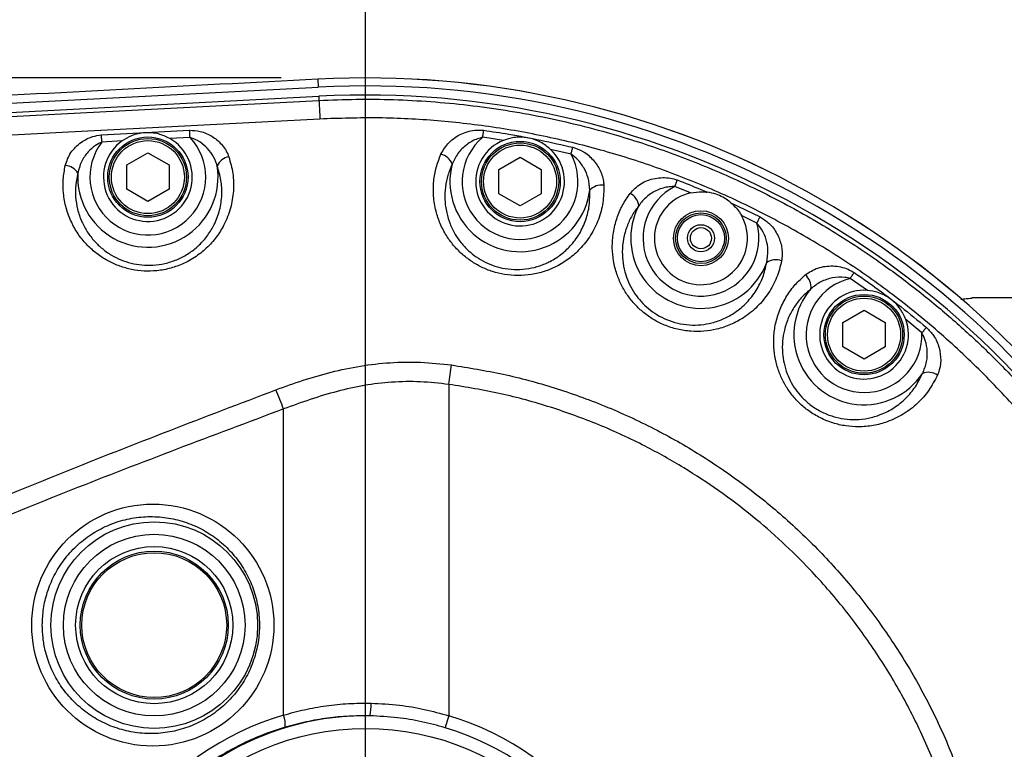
# Model space of a CAD drawing. Extents: x 0 to 8410, y 0 to 5940.
# Tile 156 of 161: x 6075 to 6308, y 4480 to 4653. Entities that reach past the tile are written whole.
import ezdxf

# ---------------------------------------------------------------- set-up
doc = ezdxf.new("R2010")
doc.units = 0
doc.header["$LTSCALE"] = 10
doc.layers.get('0').update_dxf_attribs({"linetype": 'CONTINUOUS'})
doc.styles.add('SLDTEXTSTYLE0', font='TXT', dxfattribs={"width": 0.605})
doc.dimstyles.new('SLDDIMSTYLE1', dxfattribs={"dimtxt": 50, "dimasz": 50, "dimexe": 0, "dimexo": 0.0625, "dimgap": 12.5, "dimtad": 1, "dimdec": 1, "dimrnd": 1e-09, "dimzin": 12, "dimtxsty": 'SLDTEXTSTYLE0', "dimsah": 1, "dimcen": 0.09, "dimazin": 3, "dimtfac": 1, "dimtofl": 0, "dimtmove": 0, "dimatfit": 3, "dimtolj": 1, "dimtzin": 12})
doc.dimstyles.new('SLDDIMSTYLE2', dxfattribs={"dimtxt": 50, "dimasz": 50, "dimexe": 0, "dimexo": 0.0625, "dimgap": 12.5, "dimtad": 1, "dimdec": 0, "dimrnd": 1e-09, "dimzin": 12, "dimtxsty": 'SLDTEXTSTYLE0', "dimsah": 1, "dimcen": 0.09, "dimazin": 3, "dimtfac": 1, "dimtofl": 0, "dimtmove": 0, "dimatfit": 3, "dimtolj": 1, "dimtzin": 12})
doc.dimstyles.new('SLDDIMSTYLE3', dxfattribs={"dimtxt": 50, "dimasz": 50, "dimexe": 0, "dimexo": 0.0625, "dimgap": 12.5, "dimtad": 1, "dimdec": 1, "dimrnd": 1e-09, "dimzin": 12, "dimtxsty": 'SLDTEXTSTYLE0', "dimsah": 1, "dimcen": 0.09, "dimazin": 3, "dimtfac": 1, "dimtmove": 0, "dimatfit": 3, "dimtolj": 1, "dimtzin": 12})

# ---------------------------------------------------------------- blocks, each defined once
blk = doc.blocks.new('_D_3')
at = {"color": 7, "linetype": 'CONTINUOUS'}
for p, q in [((5824.02, 5118.99), (8056.37, 5118.99)), ((8041.37, 1025.8), (8041.37, 5118.99)), ((6281.63, 1025.8), (8056.37, 1025.8))]:
    blk.add_line(p, q, dxfattribs=at)
for points in [[(8041.37, 5118.99), (8033.87, 5068.99), (8048.87, 5068.99)], [(8041.37, 1025.8), (8048.87, 1075.8), (8033.87, 1075.8)]]:
    blk.add_solid(points, dxfattribs=at)
at = {"color": 7, "linetype": 'CONTINUOUS', "insert": (7976.91, 2996), "char_height": 50, "attachment_point": 1, "rotation": 90, "style": 'SLDTEXTSTYLE0'}
blk.add_mtext('4093', dxfattribs=at)
blk = doc.blocks.new('_D_9')
at = {"color": 7, "linetype": 'CONTINUOUS'}
for p, q in [((6136.63, 4639.08), (2746.63, 4639.08)), ((2761.63, 4639.08), (2761.63, 1533.02)), ((3861.91, 1533.02), (2746.63, 1533.02))]:
    blk.add_line(p, q, dxfattribs=at)
for points in [[(2761.63, 4639.08), (2754.13, 4589.08), (2769.13, 4589.08)], [(2761.63, 1533.02), (2769.13, 1583.02), (2754.13, 1583.02)]]:
    blk.add_solid(points, dxfattribs=at)
at = {"color": 7, "linetype": 'CONTINUOUS', "insert": (2697.18, 3009.66), "char_height": 50, "attachment_point": 1, "rotation": 90, "style": 'SLDTEXTSTYLE0'}
blk.add_mtext('3106', dxfattribs=at)
blk = doc.blocks.new('_D_10')
at = {"color": 7, "linetype": 'CONTINUOUS'}
for p, q in [((4681.63, 4133.02), (4681.63, 5288.89)), ((6156.63, 4443.02), (6156.63, 5288.89)), ((4681.63, 5273.89), (6156.63, 5273.89))]:
    blk.add_line(p, q, dxfattribs=at)
for points in [[(4681.63, 5273.89), (4731.63, 5266.39), (4731.63, 5281.39)], [(6156.63, 5273.89), (6106.63, 5281.39), (6106.63, 5266.39)]]:
    blk.add_solid(points, dxfattribs=at)
at = {"color": 7, "linetype": 'CONTINUOUS', "insert": (5342.75, 5338.34), "char_height": 50, "attachment_point": 1, "style": 'SLDTEXTSTYLE0'}
blk.add_mtext('1475', dxfattribs=at)
blk = doc.blocks.new('_D_11')
at = {"color": 7, "linetype": 'CONTINUOUS'}
for p, q in [((6156.63, 4443.02), (6156.63, 5288.89)), ((6466.63, 4599.52), (6466.63, 5288.89)), ((6156.63, 5273.89), (6466.63, 5273.89))]:
    blk.add_line(p, q, dxfattribs=at)
for points in [[(6156.63, 5273.89), (6206.63, 5266.39), (6206.63, 5281.39)], [(6466.63, 5273.89), (6416.63, 5281.39), (6416.63, 5266.39)]]:
    blk.add_solid(points, dxfattribs=at)
at = {"color": 7, "linetype": 'CONTINUOUS', "insert": (6254.34, 5338.34), "char_height": 50, "attachment_point": 1, "style": 'SLDTEXTSTYLE0'}
blk.add_mtext('310', dxfattribs=at)
blk = doc.blocks.new('_D_15')
at = {"color": 7, "linetype": 'CONTINUOUS'}
for p, q in [((6590.72, 4463.02), (6590.72, 4563.02)), ((6076.63, 4463.02), (6605.72, 4463.02)), ((6590.72, 4383.02), (6590.72, 4463.02)), ((6076.63, 4383.02), (6605.72, 4383.02)), ((6590.72, 4383.02), (6590.72, 4283.02))]:
    blk.add_line(p, q, dxfattribs=at)
for points in [[(6590.72, 4463.02), (6598.22, 4513.02), (6583.22, 4513.02)], [(6590.72, 4383.02), (6583.22, 4333.02), (6598.22, 4333.02)]]:
    blk.add_solid(points, dxfattribs=at)
at = {"color": 7, "linetype": 'CONTINUOUS', "insert": (6526.27, 4384.83), "char_height": 50, "attachment_point": 1, "rotation": 90, "style": 'SLDTEXTSTYLE0'}
blk.add_mtext('80', dxfattribs=at)

msp = doc.modelspace()

# ---------------------------------------------------------------- linework, layer by layer
at = {"color": 8, "linetype": 'CONTINUOUS'}
for p, q in [((6145.326318, 4638.787319), (6145.425024, 4636.902859)), ((6145.538869, 4634.731104), (6145.589771, 4633.760025)), ((6099.046769, 4624.177028), (6094.239058, 4623.924305)), ((6115.098657, 4625.020792), (6110.289874, 4624.768783)), ((6189.240756, 4624.30339), (6184.337082, 4625.03462)), ((6205.236854, 4621.057083), (6200.40554, 4622.180034)), ((6233.516874, 4611.891081), (6229.753198, 4613.380482)), ((6243.038358, 4609.572698), (6249.9339, 4606.217195)), ((6249.173822, 4604.727318), (6245.548906, 4606.531193)), ((6275.328102, 4588.814785), (6271.267595, 4591.648628)), ((6288.221778, 4578.783562), (6284.399452, 4581.931164)), ((6176.309528, 4566.574623), (6176.309528, 4488.185217)), ((6137.200894, 4488.328506), (6137.200894, 4560.75864))]:
    msp.add_line(p, q, dxfattribs=at)
at = {"color": 7, "linetype": 'CONTINUOUS'}
for p, q in [((5929.734053, 4625.598957), (6145.425024, 4636.902859)), ((5929.872574, 4623.428633), (6145.538869, 4634.731104)), ((6100.134077, 4618.508388), (6105.134072, 4621.395161)), ((6105.134072, 4621.395161), (6110.134067, 4618.508388)), ((6100.134077, 4612.735082), (6100.134077, 4618.508388)), ((6110.134067, 4618.508388), (6110.134067, 4612.735082)), ((6188.173356, 4617.454578), (6193.173351, 4620.34135)), ((6193.173351, 4620.34135), (6198.173465, 4617.454578)), ((6188.173356, 4611.681034), (6188.173356, 4617.454578)), ((6198.173465, 4617.454578), (6198.173465, 4611.681034)), ((6105.134072, 4609.84831), (6100.134077, 4612.735082)), ((6110.134067, 4612.735082), (6105.134072, 4609.84831)), ((6193.173351, 4608.794262), (6188.173356, 4611.681034)), ((6198.173465, 4611.681034), (6193.173351, 4608.794262)), ((6325.633945, 4587.021639), (6300.104799, 4587.021639)), ((6269.530954, 4581.231882), (6274.53083, 4584.118654)), ((6274.53083, 4584.118654), (6279.530944, 4581.231882)), ((6269.530954, 4575.458338), (6269.530954, 4581.231882)), ((6279.530944, 4581.231882), (6279.530944, 4575.458338)), ((6274.53083, 4572.571565), (6269.530954, 4575.458338)), ((6279.530944, 4575.458338), (6274.53083, 4572.571565))]:
    msp.add_line(p, q, dxfattribs=at)
at = {"color": 8, "linetype": 'CONTINUOUS', "flags": 128}
for points in [[(5929.923358, 4622.458984), (6023.70769, 4627.373268), (6084.648671, 4630.566646), (6145.589771, 4633.760025)], [(6145.589771, 4633.760025), (6145.597281, 4633.649875), (6145.612063, 4633.403112), (6145.633759, 4633.022835), (6145.662131, 4632.514288), (6145.696702, 4631.884863), (6145.736994, 4631.143143), (6145.782652, 4630.299141), (6145.832719, 4629.364778)], [(6145.832719, 4629.364778), (6084.878387, 4626.159717), (6023.937764, 4622.953941), (5930.130543, 4618.020107)], [(6094.15132, 4625.591566), (6100.143017, 4625.906755), (6107.577028, 4626.298477), (6115.011038, 4626.688768)], [(6094.239058, 4623.924305), (6094.227376, 4624.14508), (6094.215812, 4624.364664), (6094.204487, 4624.581863), (6094.193163, 4624.795486), (6094.182195, 4625.004579), (6094.171586, 4625.207474), (6094.161214, 4625.403454), (6094.15132, 4625.591566)], [(6115.098657, 4625.020792), (6115.087094, 4625.241806), (6115.075531, 4625.461389), (6115.064087, 4625.678589), (6115.052881, 4625.89245), (6115.041914, 4626.101305), (6115.031185, 4626.304437), (6115.020933, 4626.500656), (6115.011038, 4626.688768)], [(6184.337082, 4625.03462), (6184.367122, 4625.253965), (6184.397044, 4625.472357), (6184.426608, 4625.688125), (6184.455576, 4625.900556), (6184.484067, 4626.107981), (6184.511723, 4626.309683), (6184.538307, 4626.504471), (6184.563937, 4626.691152)], [(6205.236854, 4621.057083), (6205.289664, 4621.272137), (6205.342116, 4621.486236), (6205.394091, 4621.697952), (6205.445113, 4621.906092), (6205.495061, 4622.109701), (6205.54358, 4622.30735), (6205.590429, 4622.498323), (6205.635371, 4622.681429)], [(6229.753198, 4613.380482), (6229.832592, 4613.58719), (6229.911747, 4613.792946), (6229.989829, 4613.996317), (6230.066719, 4614.196588), (6230.14194, 4614.392092), (6230.215015, 4614.582111), (6230.285468, 4614.765694), (6230.353179, 4614.941646)], [(6249.173822, 4604.727318), (6249.274554, 4604.924728), (6249.37469, 4605.121185), (6249.473753, 4605.315258), (6249.571147, 4605.506231), (6249.666395, 4605.692913), (6249.758901, 4605.874111), (6249.848189, 4606.049349), (6249.9339, 4606.217195)], [(6271.267595, 4591.648628), (6271.392049, 4591.831972), (6271.516027, 4592.014124), (6271.638574, 4592.194368), (6271.758976, 4592.371513), (6271.876993, 4592.544844), (6271.991434, 4592.713167), (6272.10206, 4592.875769), (6272.207918, 4593.031694)], [(6288.221778, 4578.783562), (6288.36483, 4578.952839), (6288.506927, 4579.121401), (6288.647356, 4579.287817), (6288.785638, 4579.451849), (6288.920822, 4579.611828), (6289.05219, 4579.767515), (6289.179029, 4579.917719), (6289.300623, 4580.061962)], [(6176.309528, 4566.574623), (6176.391425, 4567.171861), (6176.473083, 4567.767193), (6176.554026, 4568.358232), (6176.634254, 4568.942596), (6176.713171, 4569.518377), (6176.790657, 4570.083429), (6176.866474, 4570.635845), (6176.940145, 4571.173479)], [(6176.309528, 4488.185217), (6176.158132, 4487.684061), (6176.011505, 4487.198164), (6175.873937, 4486.742784), (6175.749721, 4486.331512), (6175.64279, 4485.977222), (6175.556244, 4485.690643), (6175.492825, 4485.480596), (6175.45444, 4485.353519)]]:
    msp.add_lwpolyline(points, dxfattribs=at)
at = {"color": 7, "linetype": 'CONTINUOUS'}
for centre, radius in [((6105.134054, 4615.621738), 9.5), ((6105.134054, 4615.621738), 9.135), ((6193.17341, 4614.567752), 9.5), ((6193.17341, 4614.567752), 9.135), ((6235.947699, 4601.163102), 6.5), ((6235.947699, 4601.163102), 6), ((6235.947699, 4601.163102), 5.571281), ((6235.947699, 4601.163102), 3.2), ((6235.947699, 4601.163102), 2.5), ((6274.530881, 4578.345072), 9.5), ((6274.530881, 4578.345072), 9.135), ((6106.634054, 4509.624278), 18.591911), ((6106.634054, 4509.624278), 17.5), ((6106.634054, 4509.624278), 17.13603)]:
    msp.add_circle(centre, radius, dxfattribs=at)
at = {"color": 8, "linetype": 'CONTINUOUS'}
for centre, radius in [((6105.134054, 4615.621738), 8.635), ((6193.17341, 4614.567752), 8.635), ((6274.530881, 4578.345072), 8.635), ((6106.634054, 4509.624278), 24.437124), ((6106.634054, 4509.624278), 21.482701), ((6156.634054, 4423.021738), 62.153106)]:
    msp.add_circle(centre, radius, dxfattribs=at)
at = {"color": 7, "linetype": 'CONTINUOUS'}
for centre, radius, start, end in [((5804.021524, 3538.989613), 1580, 55, 155), ((6156.634054, 4423.021738), 216.067681, 31.12397492, 93), ((6156.634054, 4423.021738), 214.174604, 267, 93), ((6156.634054, 4423.021738), 212, 267, 93), ((6105.134054, 4615.621738), 10.5, 125.43250846, 60.59150068), ((6193.17341, 4614.567752), 10.5, 111.99613312, 46.46646628), ((6235.947699, 4601.163102), 11, 102.7670833, 29.20952762), ((6274.530881, 4578.345072), 10.5, 85.64564458, 19.97025786)]:
    msp.add_arc(centre, radius, start, end, dxfattribs=at)
at = {"color": 8, "linetype": 'CONTINUOUS'}
for centre, radius, start, end in [((6156.634054, 4423.021738), 216.061589, 31.12957828, 93), ((6105.134054, 4615.621738), 13.698019, 142.69055692, 43.32696697), ((6193.17341, 4614.567752), 13.698019, 130.17183307, 28.27696465), ((6173.588375, 4617.404504), 3.739546, 20.16535304, 76.84237533), ((6085.399695, 4614.679866), 3.681319, 30.70824838, 87.11377444), ((6124.857655, 4616.76983), 3.679871, 98.93880813, 155.392008), ((6193.17341, 4614.567752), 16.595797, 165.60453834, 352.83047656), ((6105.134054, 4615.621738), 16.595797, 176.75954112, 9.29462052), ((6212.430706, 4610.007184), 3.739947, 81.58607562, 138.27299678), ((6217.531238, 4608.410197), 3.742137, 6.9413994, 63.61722576), ((6235.947699, 4601.163102), 13.698019, 116.88627289, 15.08230472), ((6235.947699, 4601.163102), 16.595797, 152.35865477, 339.60333303), ((6253.650478, 4592.314806), 3.741956, 68.3514376, 125.02330299), ((6258.248503, 4589.593879), 3.740479, 353.76918387, 50.43946528), ((6274.530881, 4578.345072), 13.698019, 103.78263577, 1.83466651), ((6274.530881, 4578.345072), 16.595797, 139.20565433, 326.41186193), ((6289.747857, 4565.692604), 3.739979, 55.17061981, 111.85246043), ((6077.820157, 4539.502936), 63.070412, 19.69514395, 24.12813912), ((6146.248886, 4490.689292), 11.672627, 347.49965933, 2.30392701), ((6156.634054, 4423.021738), 65.148995, 89.11105699, 270.88894301), ((6131.967064, 4486.129303), 5.677101, 353.256945, 22.79165783), ((6156.634054, 4423.021738), 68.069186, 286.80111449, 73.19888551), ((6156.634054, 4423.021738), 65.111146, 286.80111449, 73.19888551)]:
    msp.add_arc(centre, radius, start, end, dxfattribs=at)
msp.add_ellipse((6106.303663, 4509.624278), major_axis=(28.634719, 0), ratio=0.9996099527, dxfattribs=at)
msp.add_ellipse((6156.537991, 4423.021738), major_axis=(68.111666, 0), ratio=0.9999655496, start_param=1.8586588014, end_param=4.4245265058, dxfattribs=at)
at = {"color": 7, "linetype": 'CONTINUOUS'}
for points, knots in [([(6145.326318, 4638.787319), (6129.891917, 4637.977093), (6099.022276, 4636.356597), (6037.282556, 4633.096288), (5990.985089, 4630.634979), (5960.118832, 4628.994037)], [0, 0, 0, 0, 0.24997430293, 0.49996215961, 1, 1, 1, 1]), ([(6110.289874, 4624.768783), (6109.412999, 4625.174685), (6107.567135, 4626.029127), (6104.409684, 4626.245076), (6101.429263, 4625.629146), (6099.775447, 4624.621154), (6099.046769, 4624.177028)], [0, 0, 0, 0, 0.2432635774, 0.5120815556, 0.7850210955, 1, 1, 1, 1]), ([(6200.40554, 4622.180034), (6199.635602, 4622.800432), (6198.020862, 4624.101552), (6194.951713, 4625.069985), (6191.889675, 4625.162018), (6190.044813, 4624.56402), (6189.240756, 4624.30339)], [0, 0, 0, 0, 0.2462758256, 0.5164978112, 0.789272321, 1, 1, 1, 1]), ([(6233.516874, 4611.891081), (6234.426344, 4612.036713), (6235.746814, 4612.248158), (6237.050309, 4612.104027), (6237.456026, 4612.059166)], [0, 0, 0, 0, 0.6887466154, 1, 1, 1, 1]), ([(6243.038358, 4609.572698), (6242.888148, 4609.69501), (6241.862422, 4610.530225), (6239.984546, 4611.559089), (6238.162259, 4611.919491), (6237.456026, 4612.059166)], [0, 0, 0, 0, 0.0950853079, 0.6492975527, 1, 1, 1, 1]), ([(6243.038358, 4609.572698), (6243.758653, 4608.876364), (6244.708353, 4607.958256), (6245.385369, 4606.80884), (6245.548906, 4606.531193)], [0, 0, 0, 0, 0.7584452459, 1, 1, 1, 1]), ([(6284.399452, 4581.931164), (6283.988167, 4582.828006), (6283.125416, 4584.709312), (6280.816529, 4586.944607), (6278.108142, 4588.401411), (6276.176938, 4588.688568), (6275.328102, 4588.814785)], [0, 0, 0, 0, 0.2452016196, 0.5143592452, 0.7865426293, 1, 1, 1, 1]), ([(6297.408285, 4586.738636), (6297.622985, 4586.758907), (6298.405996, 4586.832836), (6299.288861, 4586.928364), (6300.02836, 4587.009706), (6300.08085, 4587.015772), (6300.104799, 4587.018539)], [0, 0, 0, 0, 0.1155091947, 0.4212610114, 0.7359455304, 1, 1, 1, 1])]:
    msp.add_open_spline(points, degree=3, knots=knots, dxfattribs=at)
at = {"color": 8, "linetype": 'CONTINUOUS'}
for points, knots in [([(6145.589771, 4633.760025), (6148.526386, 4633.878383), (6154.399669, 4634.115101), (6163.23578, 4634.003193), (6172.076106, 4633.547098), (6180.9267, 4632.709256), (6189.754043, 4631.49788), (6198.559513, 4629.907443), (6207.306729, 4627.940473), (6217.689246, 4625.137449), (6229.580025, 4621.212288), (6242.808594, 4615.827392), (6255.610232, 4609.580106), (6267.936481, 4602.4965), (6278.730501, 4595.290425), (6288.078858, 4588.223633), (6296.102458, 4581.505965), (6303.671672, 4574.50642), (6310.813898, 4567.226969), (6317.468298, 4559.76245), (6323.708441, 4552.060283), (6330.415492, 4542.945611), (6337.402249, 4532.216827), (6344.368589, 4519.747207), (6350.462574, 4506.870817), (6355.663154, 4493.638385), (6359.968943, 4480.076845), (6363.356264, 4466.227885), (6365.802417, 4452.153769), (6367.291394, 4437.984836), (6367.818219, 4423.775497), (6367.392069, 4409.552621), (6366.004135, 4395.363335), (6363.653894, 4381.273789), (6360.368709, 4367.411677), (6356.163082, 4353.829636), (6351.052835, 4340.550341), (6345.046659, 4327.620698), (6338.165402, 4315.103458), (6330.477608, 4303.110006), (6322.013124, 4291.68603), (6312.796173, 4280.846351), (6302.848474, 4270.63415), (6292.212442, 4261.099913), (6280.988109, 4252.327695), (6269.219829, 4244.349329), (6256.934303, 4237.171938), (6244.167206, 4230.827446), (6230.97428, 4225.3516), (6217.47881, 4220.78856), (6203.732697, 4217.155215), (6190.830908, 4214.655654), (6178.831352, 4213.065736), (6167.795614, 4212.199955), (6156.696428, 4211.870527), (6149.297134, 4212.145758), (6145.589771, 4212.283661)], [0, 0, 0, 0, 0.0128706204, 0.025741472, 0.0386872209, 0.0516329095, 0.0646669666, 0.0777010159, 0.0908122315, 0.103923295, 0.1247907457, 0.145611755, 0.1664328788, 0.1871328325, 0.2078329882, 0.2232321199, 0.2384398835, 0.2536473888, 0.2683684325, 0.283089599, 0.2974296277, 0.3117692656, 0.3326379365, 0.3534606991, 0.3742831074, 0.3949844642, 0.4156858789, 0.4365564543, 0.4573812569, 0.4782056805, 0.4989089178, 0.5196124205, 0.5404816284, 0.5613048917, 0.5821282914, 0.6028302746, 0.6235323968, 0.644401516, 0.6652243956, 0.6860474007, 0.7067492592, 0.7274512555, 0.7483200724, 0.7691427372, 0.7899653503, 0.8106666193, 0.8313683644, 0.8522377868, 0.8730609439, 0.8938841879, 0.9145860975, 0.9352883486, 0.9513992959, 0.9675770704, 0.9837547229, 1, 1, 1, 1]), ([(6145.832719, 4216.67843), (6150.650157, 4216.523313), (6160.291037, 4216.212886), (6174.745389, 4217.037328), (6188.927587, 4218.765793), (6202.785062, 4221.464344), (6216.272348, 4225.047541), (6229.506001, 4229.527195), (6242.397151, 4234.872444), (6254.879759, 4241.064575), (6266.904304, 4248.103857), (6278.443244, 4255.949499), (6289.446698, 4264.555699), (6299.84026, 4273.865783), (6309.568778, 4283.839629), (6318.584826, 4294.461901), (6326.876597, 4305.684244), (6334.410902, 4317.447439), (6341.136993, 4329.67267), (6347.015602, 4342.30452), (6352.007784, 4355.312318), (6356.118216, 4368.646871), (6359.334607, 4382.241101), (6361.635505, 4396.003847), (6363.001876, 4409.870072), (6363.406752, 4423.797888), (6362.871593, 4437.742299), (6361.406715, 4451.635746), (6359.022382, 4465.385227), (6355.721338, 4478.922507), (6351.49295, 4492.19927), (6346.372169, 4505.180112), (6340.391175, 4517.805154), (6333.589946, 4529.989818), (6325.994637, 4541.671347), (6317.610297, 4552.800136), (6308.48154, 4563.354342), (6298.658583, 4573.287832), (6288.207477, 4582.534349), (6277.173698, 4591.042849), (6265.578444, 4598.768183), (6253.47143, 4605.705039), (6240.915095, 4611.827052), (6227.993291, 4617.092597), (6214.766951, 4621.46944), (6201.271195, 4624.920887), (6187.554413, 4627.465703), (6173.684086, 4629.073193), (6159.748648, 4629.820333), (6150.466086, 4629.516457), (6145.832719, 4629.364778)], [0, 0, 0, 0, 0.021553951, 0.0431347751, 0.064689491, 0.0854294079, 0.1062402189, 0.1270751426, 0.1478860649, 0.1686260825, 0.1893630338, 0.2101711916, 0.2310034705, 0.2518113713, 0.2725490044, 0.2932855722, 0.3140933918, 0.3349253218, 0.3557332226, 0.3764700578, 0.3972074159, 0.4180157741, 0.4388482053, 0.4596566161, 0.4803941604, 0.5011330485, 0.5219428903, 0.5427766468, 0.5635863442, 0.5843254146, 0.605063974, 0.6258732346, 0.6467065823, 0.6675156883, 0.6882540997, 0.7089926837, 0.7298018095, 0.7506353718, 0.7714445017, 0.7921828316, 0.8129201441, 0.8337279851, 0.8545600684, 0.8753680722, 0.8961051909, 0.916837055, 0.9376398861, 0.9584665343, 0.9792686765, 1, 1, 1, 1]), ([(6085.58506, 4618.356516), (6085.945111, 4619.407552), (6086.485117, 4620.983897), (6088.005311, 4622.766315), (6089.640274, 4624.135587), (6091.718314, 4625.243155), (6093.438132, 4625.489436), (6094.15132, 4625.591566)], [0, 0, 0, 0, 0.2990054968, 0.4484489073, 0.5978009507, 0.833212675, 1, 1, 1, 1]), ([(6115.011038, 4626.688768), (6115.848141, 4626.646767), (6117.736562, 4626.552017), (6120.38012, 4625.362216), (6122.727817, 4623.425728), (6123.855463, 4621.606359), (6124.24248, 4620.526141), (6124.285879, 4620.405008)], [0, 0, 0, 0, 0.1939980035, 0.437640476, 0.6848941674, 0.9646648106, 1, 1, 1, 1]), ([(6174.439611, 4621.045877), (6175.010523, 4622.03077), (6175.867682, 4623.509474), (6177.748027, 4625.005907), (6179.33029, 4625.897351), (6181.068147, 4626.496873), (6182.830923, 4626.8119), (6184.009821, 4626.72976), (6184.563937, 4626.691152)], [0, 0, 0, 0, 0.2959634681, 0.4443554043, 0.5926735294, 0.7339214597, 0.8749355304, 1, 1, 1, 1]), ([(6184.563937, 4626.691152), (6186.544106, 4626.405848), (6193.624366, 4625.385718), (6200.606188, 4623.813754), (6205.635371, 4622.681429)], [0, 0, 0, 0, 0.2796746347, 1, 1, 1, 1]), ([(6094.239058, 4623.924305), (6093.741024, 4623.676686), (6092.53004, 4623.074595), (6090.804797, 4621.501002), (6089.234982, 4619.277846), (6088.787501, 4617.462957), (6088.564815, 4616.559793)], [0, 0, 0, 0, 0.1669529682, 0.4059510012, 0.7043765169, 1, 1, 1, 1]), ([(6121.511998, 4618.302156), (6121.482855, 4618.406171), (6121.221626, 4619.338544), (6120.467242, 4620.949948), (6118.878511, 4622.854851), (6117.075703, 4624.260979), (6115.703422, 4624.78837), (6115.098657, 4625.020792)], [0, 0, 0, 0, 0.0347176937, 0.3112051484, 0.5585721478, 0.8054626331, 1, 1, 1, 1]), ([(6184.337082, 4625.03462), (6183.920177, 4624.92719), (6182.552148, 4624.57467), (6180.442354, 4623.344028), (6178.310608, 4621.29582), (6177.50081, 4619.557049), (6177.098693, 4618.69364)], [0, 0, 0, 0, 0.1252939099, 0.4111386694, 0.7075931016, 1, 1, 1, 1]), ([(6212.977948, 4613.706877), (6212.95472, 4612.326979), (6212.908261, 4609.56706), (6211.813867, 4605.567627), (6209.981141, 4601.82284), (6207.558957, 4598.694999), (6204.758328, 4596.22753), (6201.926443, 4594.471355), (6198.934695, 4593.242982), (6195.894582, 4592.500452), (6192.701306, 4592.253599), (6189.57847, 4592.503966), (6186.647622, 4593.218182), (6183.992046, 4594.280005), (6181.570207, 4595.683645), (6179.348876, 4597.407596), (6177.381865, 4599.443489), (6175.623826, 4601.863385), (6174.214372, 4604.586938), (6173.156096, 4607.733017), (6172.609464, 4611.129948), (6172.661585, 4614.613425), (6173.236102, 4617.956895), (6174.038452, 4620.016243), (6174.439611, 4621.045877)], [0, 0, 0, 0, 0.0601033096, 0.1202120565, 0.1804443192, 0.2406369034, 0.2877300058, 0.3347856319, 0.3744850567, 0.4141557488, 0.454114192, 0.4940550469, 0.5296623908, 0.5652786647, 0.60022046, 0.6351792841, 0.6733719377, 0.7115842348, 0.7558066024, 0.8000499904, 0.8518839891, 0.9037342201, 0.9518689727, 1, 1, 1, 1]), ([(6209.639492, 4612.496425), (6209.577703, 4613.490649), (6209.46552, 4615.295775), (6208.367359, 4617.765606), (6206.991939, 4619.709699), (6205.773612, 4620.645012), (6205.236854, 4621.057083)], [0, 0, 0, 0, 0.3053034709, 0.5543136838, 0.8036440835, 1, 1, 1, 1]), ([(6205.635371, 4622.681429), (6206.452737, 4622.389538), (6208.300256, 4621.729768), (6210.576536, 4619.749972), (6212.285366, 4617.186404), (6212.89123, 4615.068349), (6212.965526, 4613.901904), (6212.977948, 4613.706877)], [0, 0, 0, 0, 0.1950763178, 0.4409368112, 0.6898917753, 0.9481504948, 1, 1, 1, 1]), ([(6124.285879, 4620.405008), (6124.649289, 4619.104267), (6125.386535, 4616.465473), (6125.478896, 4612.360176), (6124.801778, 4608.23603), (6123.378216, 4604.560888), (6121.390625, 4601.372771), (6119.064577, 4598.759305), (6116.204479, 4596.503423), (6113.065274, 4594.848879), (6109.749203, 4593.789811), (6106.584003, 4593.331569), (6103.466744, 4593.377586), (6100.55633, 4593.85791), (6097.767185, 4594.753428), (6095.144743, 4596.033133), (6092.709944, 4597.698071), (6090.468525, 4599.771227), (6088.519329, 4602.2192), (6086.885124, 4605.100448), (6085.699237, 4608.320848), (6085.087656, 4611.709963), (6085.002011, 4615.094066), (6085.389529, 4617.262423), (6085.58506, 4618.356516)], [0, 0, 0, 0, 0.0578054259, 0.1172689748, 0.1749663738, 0.2345441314, 0.2798184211, 0.3263221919, 0.3715598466, 0.4185314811, 0.4577773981, 0.4984395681, 0.5338786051, 0.5703733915, 0.6056901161, 0.6419071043, 0.6799522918, 0.718872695, 0.7618731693, 0.8058221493, 0.8552168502, 0.9057430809, 0.952440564, 1, 1, 1, 1]), ([(6177.098693, 4618.69364), (6176.734221, 4617.830345), (6175.999136, 4616.089211), (6175.430709, 4613.249531), (6175.299769, 4610.249174), (6175.694225, 4607.314331), (6176.543532, 4604.556512), (6177.709838, 4602.175722), (6179.199269, 4600.031759), (6180.873596, 4598.241175), (6182.792717, 4596.70391), (6184.878627, 4595.468676), (6187.195539, 4594.518627), (6189.733772, 4593.897882), (6192.471325, 4593.675935), (6195.242102, 4593.915062), (6197.899541, 4594.590747), (6200.47537, 4595.697999), (6202.92013, 4597.2719), (6205.28929, 4599.455459), (6207.332991, 4602.216473), (6208.819272, 4605.46935), (6209.676768, 4608.938118), (6209.652025, 4611.300065), (6209.639492, 4612.496425)], [0, 0, 0, 0, 0.0480949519, 0.0970002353, 0.1488926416, 0.2018715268, 0.245982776, 0.2909685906, 0.3286750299, 0.3671792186, 0.4012219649, 0.4361250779, 0.4704019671, 0.5058184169, 0.5441514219, 0.5840916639, 0.6227796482, 0.6626720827, 0.7091903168, 0.7570616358, 0.8169614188, 0.8787835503, 0.9386021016, 1, 1, 1, 1]), ([(6088.564815, 4616.559793), (6088.372829, 4615.646127), (6087.985572, 4613.80317), (6087.974528, 4610.923708), (6088.422191, 4607.979531), (6089.370425, 4605.190679), (6090.743383, 4602.641746), (6092.385964, 4600.495782), (6094.327114, 4598.641626), (6096.417901, 4597.169816), (6098.721309, 4596.014407), (6101.136485, 4595.21659), (6103.711699, 4594.774505), (6106.416814, 4594.725245), (6109.225116, 4595.126903), (6111.989592, 4596.014202), (6114.568539, 4597.353433), (6116.268523, 4598.632627), (6117.879842, 4600.121439), (6119.373338, 4601.839027), (6121.038995, 4604.606901), (6122.223891, 4607.836759), (6122.725768, 4611.372811), (6122.558178, 4614.928573), (6121.863777, 4617.167785), (6121.511998, 4618.302156)], [0, 0, 0, 0, 0.047012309, 0.0948285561, 0.1447023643, 0.1956304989, 0.2388817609, 0.2830372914, 0.3210131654, 0.3598475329, 0.3948037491, 0.4306747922, 0.4655353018, 0.5015133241, 0.5400903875, 0.5802200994, 0.6202547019, 0.6616735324, 0.6717572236, 0.7170579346, 0.7636897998, 0.8218386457, 0.8819253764, 0.9401840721, 1, 1, 1, 1]), ([(6219.194116, 4611.762573), (6219.976009, 4612.591055), (6221.149951, 4613.834945), (6223.324766, 4614.861291), (6225.070545, 4615.367372), (6226.901135, 4615.55313), (6228.691369, 4615.456566), (6229.82166, 4615.10634), (6230.353179, 4614.941646)], [0, 0, 0, 0, 0.29587753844, 0.44423319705, 0.59252970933, 0.73379313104, 0.8748163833, 1, 1, 1, 1]), ([(6230.353179, 4614.941646), (6232.215122, 4614.210427), (6234.593738, 4613.276302), (6236.945243, 4612.276367), (6237.456026, 4612.059166)], [0, 0, 0, 0, 0.7827847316, 1, 1, 1, 1]), ([(6255.030932, 4595.79282), (6254.692478, 4594.454693), (6254.015547, 4591.778346), (6252.034834, 4588.135362), (6249.393902, 4584.909122), (6246.320154, 4582.4187), (6243.029123, 4580.657615), (6239.870485, 4579.595666), (6236.676858, 4579.084707), (6233.547474, 4579.057195), (6230.382329, 4579.547478), (6227.399393, 4580.505645), (6224.709334, 4581.871457), (6222.3664, 4583.512716), (6220.32947, 4585.433781), (6218.561194, 4587.620123), (6217.112285, 4590.051426), (6215.954684, 4592.808193), (6215.205228, 4595.780805), (6214.894218, 4599.085183), (6215.138335, 4602.517344), (6215.986121, 4605.89886), (6217.31175, 4609.026309), (6218.566683, 4610.850518), (6219.194116, 4611.762573)], [0, 0, 0, 0, 0.0600937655, 0.1201917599, 0.1804169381, 0.2406002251, 0.2876917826, 0.3347447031, 0.3744388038, 0.4141039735, 0.4540561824, 0.493990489, 0.5295957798, 0.5652091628, 0.600152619, 0.6351136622, 0.673281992, 0.7114708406, 0.7556749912, 0.7999006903, 0.8517366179, 0.9035859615, 0.9517955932, 1, 1, 1, 1]), ([(6229.753198, 4613.380482), (6229.321847, 4613.371399), (6227.907443, 4613.341617), (6225.569426, 4612.625656), (6223.022968, 4611.119229), (6221.835549, 4609.611232), (6221.245947, 4608.862449)], [0, 0, 0, 0, 0.1254439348, 0.411332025, 0.7077019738, 1, 1, 1, 1]), ([(6221.245947, 4608.862449), (6220.692528, 4608.104275), (6219.576318, 4606.575085), (6218.37214, 4603.937371), (6217.558237, 4601.044278), (6217.271298, 4598.096872), (6217.467565, 4595.218342), (6218.058282, 4592.635037), (6219.017124, 4590.208426), (6220.23685, 4588.082904), (6221.753141, 4586.147391), (6223.501567, 4584.467528), (6225.539965, 4583.012279), (6227.86917, 4581.827163), (6230.483502, 4580.984831), (6233.235573, 4580.583705), (6235.97717, 4580.633577), (6238.738025, 4581.122461), (6241.478123, 4582.095062), (6244.28378, 4583.678964), (6246.904884, 4585.899168), (6249.096154, 4588.72557), (6250.724693, 4591.90634), (6251.241279, 4594.211557), (6251.502933, 4595.379164)], [0, 0, 0, 0, 0.048163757, 0.0971431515, 0.1490400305, 0.2020210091, 0.2461133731, 0.2910798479, 0.3287578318, 0.3672369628, 0.4012780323, 0.436178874, 0.4704546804, 0.5058686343, 0.5441980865, 0.5841313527, 0.6228162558, 0.6627045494, 0.7092206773, 0.7570897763, 0.8169850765, 0.8787995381, 0.9386112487, 1, 1, 1, 1]), ([(6251.502933, 4595.379164), (6251.670368, 4596.361199), (6251.974486, 4598.144906), (6251.470717, 4600.802329), (6250.575911, 4603.012149), (6249.602659, 4604.202724), (6249.173822, 4604.727318)], [0, 0, 0, 0, 0.3050798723, 0.5541282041, 0.8035387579, 1, 1, 1, 1]), ([(6249.9339, 4606.217195), (6250.663431, 4605.745419), (6252.312335, 4604.679097), (6254.076305, 4602.22819), (6255.153584, 4599.33926), (6255.258148, 4597.137655), (6255.06344, 4595.985225), (6255.030932, 4595.79282)], [0, 0, 0, 0, 0.1951518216, 0.4410870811, 0.6901054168, 0.9482611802, 1, 1, 1, 1]), ([(6260.630788, 4592.477609), (6261.580012, 4593.105952), (6263.005173, 4594.049343), (6265.354776, 4594.553249), (6267.168401, 4594.64827), (6268.99158, 4594.412174), (6270.710292, 4593.910626), (6271.729174, 4593.312661), (6272.207918, 4593.031694)], [0, 0, 0, 0, 0.2959793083, 0.4443822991, 0.5927121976, 0.7339838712, 0.8750065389, 1, 1, 1, 1]), ([(6272.207918, 4593.031694), (6273.854008, 4591.894643), (6279.741536, 4587.827779), (6285.297818, 4583.313847), (6289.300623, 4580.061962)], [0, 0, 0, 0, 0.2795893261, 1, 1, 1, 1]), ([(6291.883888, 4568.76259), (6291.249173, 4567.537102), (6289.979695, 4565.08603), (6287.220199, 4561.991186), (6283.912714, 4559.452727), (6280.35215, 4557.729782), (6276.747033, 4556.766708), (6273.430701, 4556.453791), (6270.205442, 4556.684922), (6267.152644, 4557.371828), (6264.183478, 4558.570774), (6261.497897, 4560.183746), (6259.190207, 4562.127728), (6257.282882, 4564.260955), (6255.737404, 4566.596634), (6254.514937, 4569.12925), (6253.659183, 4571.827084), (6253.161675, 4574.775139), (6253.110904, 4577.840184), (6253.56263, 4581.128137), (6254.584113, 4584.413661), (6256.180271, 4587.509606), (6258.18101, 4590.247471), (6259.814216, 4591.734248), (6260.630788, 4592.477609)], [0, 0, 0, 0, 0.0601099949, 0.1202246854, 0.1804672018, 0.2406659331, 0.2877434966, 0.3347791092, 0.3744798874, 0.4141504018, 0.45410278, 0.4940356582, 0.5296674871, 0.5653074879, 0.6002686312, 0.6352488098, 0.6734270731, 0.7116247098, 0.7558416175, 0.8000800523, 0.8519288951, 0.9037890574, 0.9518963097, 1, 1, 1, 1]), ([(6271.267595, 4591.648628), (6270.846803, 4591.737798), (6269.465398, 4592.030532), (6267.02909, 4591.866464), (6264.209332, 4590.979698), (6262.710934, 4589.782429), (6261.966886, 4589.18791)], [0, 0, 0, 0, 0.1252076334, 0.4110400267, 0.7075445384, 1, 1, 1, 1]), ([(6261.966886, 4589.18791), (6261.257116, 4588.577192), (6259.825617, 4587.345465), (6258.054216, 4585.056059), (6256.602601, 4582.427508), (6255.650298, 4579.623665), (6255.184294, 4576.776444), (6255.169507, 4574.126448), (6255.549395, 4571.545177), (6256.25155, 4569.197288), (6257.286238, 4566.966519), (6258.605536, 4564.93126), (6260.258858, 4563.048575), (6262.256939, 4561.363236), (6264.610185, 4559.94676), (6267.197811, 4558.928601), (6269.878201, 4558.351524), (6272.677184, 4558.197396), (6275.565767, 4558.51932), (6278.658066, 4559.420566), (6281.716393, 4560.983488), (6284.494509, 4563.235753), (6286.805927, 4565.960443), (6287.834679, 4568.086795), (6288.35577, 4569.163849)], [0, 0, 0, 0, 0.04806558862, 0.09694107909, 0.14884720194, 0.20183931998, 0.245945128, 0.29092589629, 0.32861395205, 0.36710201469, 0.4011613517, 0.43608308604, 0.4703855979, 0.50582712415, 0.54415977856, 0.58409813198, 0.62278525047, 0.66267913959, 0.7091759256, 0.7570296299, 0.81693682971, 0.87876897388, 0.93859324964, 1, 1, 1, 1]), ([(6288.35577, 4569.163849), (6288.743467, 4570.083804), (6289.446238, 4571.751391), (6289.560558, 4574.451529), (6289.19336, 4576.80039), (6288.518861, 4578.177163), (6288.221778, 4578.783562)], [0, 0, 0, 0, 0.3061183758, 0.5548951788, 0.803953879, 1, 1, 1, 1]), ([(6289.300623, 4580.061962), (6289.902219, 4579.438229), (6291.262142, 4578.028267), (6292.420019, 4575.247117), (6292.811574, 4572.192902), (6292.413855, 4570.024387), (6291.960233, 4568.94436), (6291.883888, 4568.76259)], [0, 0, 0, 0, 0.1948341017, 0.4404266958, 0.689136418, 0.9476813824, 1, 1, 1, 1]), ([(6135.38033, 4565.284778), (6137.535182, 4566.058835), (6141.844512, 4567.606815), (6148.514692, 4569.555326), (6155.379133, 4571.026119), (6162.466541, 4571.820207), (6169.689934, 4571.959497), (6174.514665, 4571.436433), (6176.940145, 4571.173479)], [0, 0, 0, 0, 0.16289148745, 0.3257546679, 0.49216478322, 0.65855297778, 0.82834832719, 1, 1, 1, 1]), ([(6176.940145, 4571.173479), (6181.021597, 4570.514064), (6189.212754, 4569.19067), (6201.33869, 4565.895102), (6213.302324, 4561.613123), (6224.849715, 4556.296647), (6235.823487, 4550.065887), (6246.192676, 4542.984162), (6256.030413, 4534.986847), (6265.132006, 4526.184868), (6273.420253, 4516.679199), (6280.859492, 4506.575974), (6287.494909, 4495.768366), (6293.166932, 4484.465607), (6297.839234, 4472.772052), (6301.515965, 4460.75214), (6304.199582, 4448.317017), (6305.810153, 4435.717568), (6306.34507, 4423.109687), (6305.828561, 4410.568643), (6304.241028, 4397.980799), (6301.596351, 4385.601178), (6297.931826, 4373.532502), (6293.296019, 4361.867886), (6287.628337, 4350.515315), (6281.024216, 4339.709093), (6273.573342, 4329.556972), (6265.361968, 4320.105972), (6256.297425, 4311.295112), (6247.314075, 4303.952135), (6238.590501, 4297.830697), (6230.347276, 4292.79524), (6221.3727, 4288.088238), (6211.803317, 4283.889441), (6201.906202, 4280.37236), (6192.027391, 4277.625357), (6183.760991, 4275.879048), (6178.699057, 4275.130019), (6176.940026, 4274.86973)], [0, 0, 0, 0, 0.0289001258, 0.0580003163, 0.0877343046, 0.1176894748, 0.1467928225, 0.175897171, 0.2054133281, 0.2353614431, 0.2643416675, 0.2935217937, 0.3230141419, 0.3529361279, 0.3818604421, 0.4109870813, 0.4407489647, 0.470729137, 0.4997171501, 0.5289089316, 0.5584149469, 0.5883510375, 0.6173392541, 0.6465305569, 0.6760388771, 0.705979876, 0.7349980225, 0.764016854, 0.793446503, 0.8233060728, 0.8450629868, 0.8679405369, 0.8908176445, 0.9158920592, 0.9409661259, 0.9642134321, 0.9875641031, 1, 1, 1, 1]), ([(6176.309528, 4566.574623), (6174.076365, 4566.826941), (6169.583742, 4567.334549), (6162.878915, 4567.19323), (6156.282645, 4566.42604), (6149.845275, 4564.971587), (6143.474254, 4563.050243), (6139.294251, 4561.523325), (6137.200894, 4560.75864)], [0, 0, 0, 0, 0.1677501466, 0.3374756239, 0.5000210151, 0.664246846, 0.8318538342, 1, 1, 1, 1]), ([(6035.366954, 4524.90287), (6043.618453, 4528.46639), (6060.123271, 4535.594217), (6093.390744, 4549.249291), (6118.583314, 4558.870132), (6135.38033, 4565.284778)], [0, 0, 0, 0, 0.24991465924, 0.49988448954, 1, 1, 1, 1]), ([(6176.309528, 4279.468586), (6180.348125, 4280.123793), (6188.425375, 4281.434216), (6200.207448, 4284.663225), (6211.649236, 4288.784143), (6222.701234, 4293.869352), (6233.398658, 4299.932477), (6243.526014, 4306.864045), (6252.981304, 4314.577625), (6261.708977, 4323.004981), (6269.768917, 4332.228231), (6277.025776, 4342.090691), (6283.407105, 4352.500593), (6288.874702, 4363.363945), (6293.451403, 4374.774512), (6297.035847, 4386.520621), (6299.601751, 4398.470261), (6301.161734, 4410.531719), (6301.706142, 4422.79946), (6301.202537, 4435.061252), (6299.667407, 4447.197825), (6297.139991, 4459.112459), (6293.581275, 4470.898603), (6289.039206, 4482.319874), (6283.566929, 4493.251973), (6277.238924, 4503.63349), (6269.990376, 4513.539607), (6262.552795, 4522.093533), (6255.20643, 4529.356236), (6248.029257, 4535.589272), (6240.268311, 4541.473187), (6231.795991, 4547.032925), (6222.346704, 4552.326687), (6211.85087, 4557.176558), (6200.412107, 4561.316549), (6188.546466, 4564.58808), (6180.408178, 4565.909249), (6176.309528, 4566.574623)], [0, 0, 0, 0, 0.02951553, 0.0590314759, 0.0880231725, 0.1172202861, 0.146734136, 0.1766781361, 0.2056969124, 0.234714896, 0.2641487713, 0.2940074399, 0.3229931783, 0.3521834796, 0.3816900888, 0.4116295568, 0.4407203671, 0.4698111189, 0.4993163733, 0.5292532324, 0.5582845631, 0.5875185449, 0.6170674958, 0.6470482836, 0.6761289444, 0.705210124, 0.7347063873, 0.7646296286, 0.7869270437, 0.8092244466, 0.8331984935, 0.8571725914, 0.8823152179, 0.9113162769, 0.9405230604, 0.9700458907, 1, 1, 1, 1]), ([(6137.200894, 4560.75864), (6120.401118, 4554.440302), (6095.208333, 4544.965383), (6061.931534, 4531.514156), (6045.420891, 4524.492843), (6037.16475, 4520.981838)], [0, 0, 0, 0, 0.500180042, 0.7500652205, 1, 1, 1, 1]), ([(6080.154123, 4509.624292), (6080.189063, 4508.61473), (6080.258945, 4506.595539), (6080.886092, 4503.197192), (6082.101851, 4499.517951), (6084.102771, 4495.721631), (6086.708457, 4492.324156), (6089.838319, 4489.38674), (6093.427829, 4487.016843), (6097.384646, 4485.251787), (6101.599502, 4484.185592), (6105.964258, 4483.827667), (6110.340016, 4484.229643), (6114.605432, 4485.360996), (6118.616465, 4487.220044), (6122.257139, 4489.722253), (6125.404687, 4492.818112), (6127.977969, 4496.375299), (6129.891542, 4500.3127), (6131.120043, 4504.478185), (6131.615493, 4508.776054), (6131.405058, 4513.068185), (6130.473785, 4517.250264), (6128.881739, 4521.216875), (6126.646239, 4524.855573), (6123.84328, 4528.093768), (6120.52882, 4530.816762), (6116.789611, 4532.977662), (6112.723904, 4534.475623), (6108.433846, 4535.289318), (6104.052081, 4535.352857), (6099.697337, 4534.682899), (6095.51522, 4533.263423), (6091.626766, 4531.162642), (6088.163099, 4528.416406), (6085.220245, 4525.144771), (6082.890785, 4521.421013), (6081.285628, 4517.513848), (6080.330414, 4513.541266), (6080.212885, 4510.929917), (6080.154123, 4509.624292)], [0, 0, 0, 0, 0.0186413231, 0.0372838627, 0.0636587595, 0.0900347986, 0.1164428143, 0.142851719, 0.1696208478, 0.1963911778, 0.2235595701, 0.2507291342, 0.2781657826, 0.3056015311, 0.3330497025, 0.3604953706, 0.3876831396, 0.4148694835, 0.441643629, 0.4684159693, 0.4948119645, 0.521207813, 0.5474316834, 0.5736550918, 0.5999783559, 0.6263025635, 0.6529500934, 0.6795995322, 0.7066592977, 0.7337208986, 0.7611050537, 0.7884889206, 0.815962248, 0.8434340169, 0.8707182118, 0.8979998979, 0.9248999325, 0.951797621, 0.9758997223, 1, 1, 1, 1]), ([(6137.200894, 4488.328506), (6138.854338, 4488.785114), (6142.171263, 4489.7011), (6147.314666, 4490.590227), (6152.571895, 4491.142006), (6156.128124, 4491.153013), (6157.912078, 4491.158535)], [0, 0, 0, 0, 0.2460840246, 0.4936619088, 0.7459996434, 1, 1, 1, 1]), ([(6157.912078, 4491.158535), (6160.166747, 4491.043326), (6164.394956, 4490.827273), (6170.555649, 4489.781667), (6174.3864, 4488.718801), (6176.309528, 4488.185217)], [0, 0, 0, 0, 0.3626159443, 0.680018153, 1, 1, 1, 1]), ([(6157.64481, 4488.162805), (6155.972459, 4488.159262), (6152.617356, 4488.152152), (6147.582302, 4487.647787), (6142.549432, 4486.806543), (6139.256524, 4485.911596), (6137.604894, 4485.462715)], [0, 0, 0, 0, 0.2460940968, 0.4937186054, 0.7460634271, 1, 1, 1, 1]), ([(6175.45444, 4485.353519), (6173.60737, 4485.859247), (6169.898916, 4486.874624), (6163.936376, 4487.860378), (6159.827066, 4488.057907), (6157.64481, 4488.162805)], [0, 0, 0, 0, 0.3175653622, 0.6375920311, 1, 1, 1, 1]), ([(6137.604894, 4485.462715), (6135.722444, 4484.85215), (6132.117703, 4483.682968), (6126.993878, 4481.362983), (6122.167692, 4478.708367), (6117.527489, 4475.604511), (6113.176257, 4472.118246), (6109.162806, 4468.29636), (6105.488774, 4464.155187), (6102.136688, 4459.655134), (6099.206665, 4454.911319), (6096.719859, 4449.994597), (6094.665404, 4444.925108), (6093.024693, 4439.632122), (6091.849714, 4434.247266), (6091.139606, 4428.8419), (6090.878289, 4423.431043), (6091.072198, 4417.9513), (6091.728627, 4412.516585), (6092.828182, 4407.204916), (6094.347776, 4402.038081), (6096.308393, 4396.970461), (6098.682086, 4392.093379), (6101.440708, 4387.450978), (6104.563692, 4383.059733), (6108.077598, 4378.899035), (6111.929718, 4375.047418), (6116.070743, 4371.547264), (6120.48615, 4368.397019), (6125.20207, 4365.607117), (6130.871124, 4362.823809), (6135.113066, 4361.410781), (6137.604894, 4360.580732)], [0, 0, 0, 0, 0.0357570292, 0.0684718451, 0.1014147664, 0.1350757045, 0.1689867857, 0.2017027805, 0.2346517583, 0.2683399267, 0.3022859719, 0.3344834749, 0.3669088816, 0.400054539, 0.4334520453, 0.4652828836, 0.4973376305, 0.5300947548, 0.5630967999, 0.5950061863, 0.6269183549, 0.6592810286, 0.6921118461, 0.7239302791, 0.7559660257, 0.7886851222, 0.8216367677, 0.8538047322, 0.8861922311, 0.9192659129, 0.9525746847, 1, 1, 1, 1])]:
    msp.add_open_spline(points, degree=3, knots=knots, dxfattribs=at)

# ---------------------------------------------------------------- dimensions: what is measured, and where the dimension line sits
at = {"color": 7, "linetype": 'CONTINUOUS'}
for base, p1, p2, picture, middle in [((6156.634054, 5273.887961), (4681.634054, 4113.021738), (6156.634054, 4423.021738), '_D_10', (5419.134054, 5273.887961)), ((6466.634054, 5273.887961), (6156.634054, 4423.021738), (6466.634054, 4579.521738), '_D_11', (6311.634054, 5273.887961))]:
    dim = msp.add_linear_dim(base=base, p1=p1, p2=p2, dimstyle='SLDDIMSTYLE1', dxfattribs=at)
    dim.commit()
    dim.dimension.update_dxf_attribs({"geometry": picture, "text_midpoint": middle, "dimtype": 160})
for base, p1, p2, dimstyle, picture, middle in [((8041.367546, 5118.989613), (6261.634054, 1025.797468), (5804.021524, 5118.989613), 'SLDDIMSTYLE2', '_D_3', (8041.367546, 3072.39354)), ((2761.634054, 1533.021738), (6156.634054, 4639.083327), (3881.910645, 1533.021738), 'SLDDIMSTYLE2', '_D_9', (2761.634054, 3086.052532)), ((6590.724686, 4463.021738), (6056.634054, 4383.021738), (6056.634054, 4463.021738), 'SLDDIMSTYLE3', '_D_15', (6590.724686, 4423.021738))]:
    dim = msp.add_linear_dim(base=base, p1=p1, p2=p2, angle=90, dimstyle=dimstyle, dxfattribs=at)
    dim.commit()
    dim.dimension.update_dxf_attribs({"geometry": picture, "text_midpoint": middle, "dimtype": 160})

doc.saveas('drawing.dxf')
